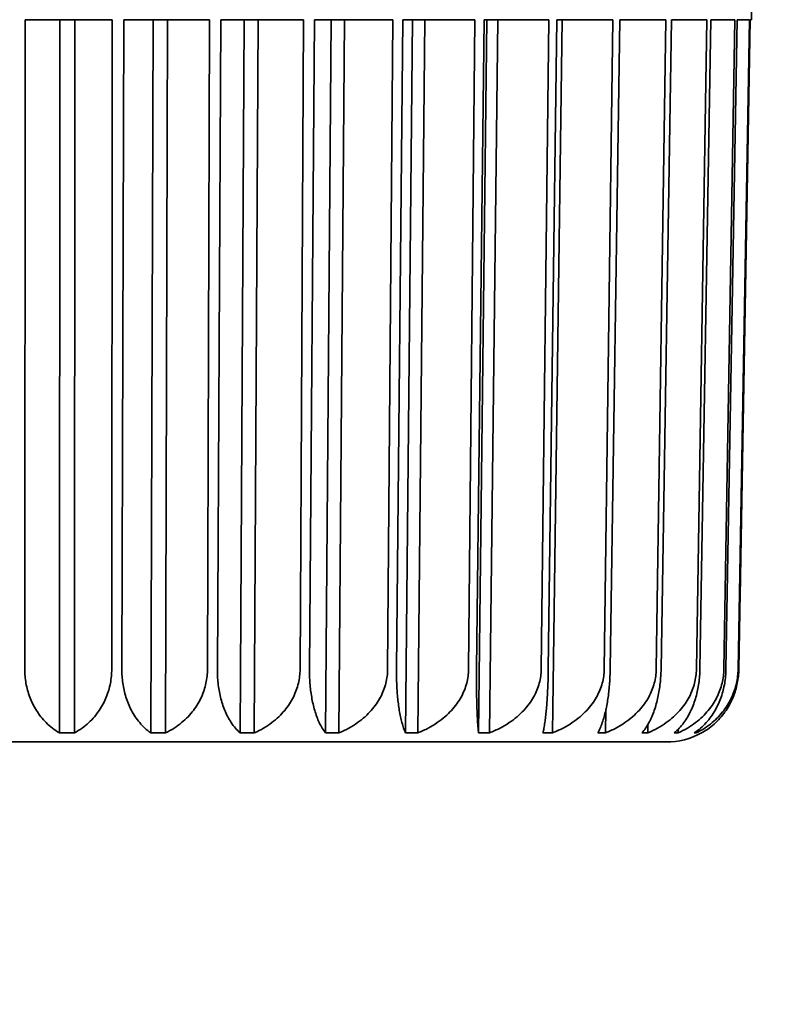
# Model space of a CAD drawing. Header units: millimetres. Extents: x 0 to 5110, y 0 to 2376.
# Tile 51 of 95: x 2455 to 2460, y 1585 to 1592. Entities that reach past the tile are written whole.
import ezdxf

# ---------------------------------------------------------------- set-up
doc = ezdxf.new("R2010")
doc.units = ezdxf.units.MM
doc.header["$LTSCALE"] = 8
doc.layers.add('Bemaßungen(ISO)', color=7, linetype='Continuous', lineweight=18)
doc.layers.add('Sichtbare Kanten(ISO)', color=7, linetype='Continuous', lineweight=35)
doc.styles.add('Aktuell-ISOGroßer Text', font='arial.ttf')
doc.dimstyles.new('X.XXXGroßer Text', dxfattribs={"dimscale": 8, "dimtxt": 3.048, "dimasz": 5, "dimexe": 3.175, "dimexo": 0.75, "dimgap": 0.762, "dimtad": 1, "dimdec": 1, "dimrnd": 1e-08, "dimzin": 12, "dimtxsty": 'Aktuell-ISOGroßer Text', "dimcen": 0.09, "dimdle": 10, "dimclrd": 256, "dimclre": 256, "dimclrt": 7, "dimadec": 0, "dimazin": 3, "dimtfac": 0.656168, "dimtdec": 1, "dimtmove": 0, "dimatfit": 3, "dimfxl": 1, "dimtolj": 1, "dimlwd": 25, "dimlwe": 25, "dimarcsym": 0})

# ---------------------------------------------------------------- blocks, each defined once
blk = doc.blocks.new('*D16')
at = {"layer": 'Bemaßungen(ISO)', "color": 250, "linetype": 'Continuous', "lineweight": 25, "true_color": 0x3f3f3f, "transparency": 16777216}
for p, q in [((2450.5173, 1650.2518), (2116.8673, 1650.2518)), ((2142.2673, 1610.2518), (2142.2673, 1543.0018)), ((2216.2673, 1503.0018), (2116.8673, 1503.0018))]:
    blk.add_line(p, q, dxfattribs=at)
at = {"layer": 'Bemaßungen(ISO)', "color": 250, "linetype": 'Continuous', "true_color": 0x3f3f3f, "transparency": 16777216}
for points in [[(2135.6007, 1610.2518), (2148.934, 1610.2518), (2142.2673, 1650.2518)], [(2135.6007, 1543.0018), (2148.934, 1543.0018), (2142.2673, 1503.0018)]]:
    blk.add_solid(points, dxfattribs=at)
at = {"layer": 'Defpoints', "color": 0, "linetype": 'Continuous', "transparency": 16777216}
for p in [(2456.5173, 1650.2518), (2142.2673, 1503.0018), (2222.2673, 1503.0018)]:
    blk.add_point(p, dxfattribs=at)
at = {"layer": 'Bemaßungen(ISO)', "color": 7, "linetype": 'Continuous', "lineweight": 25, "transparency": 16777216, "insert": (2106.864, 1536.6327), "char_height": 24.384, "attachment_point": 1, "rotation": 90, "style": 'Aktuell-ISOGroßer Text'}
blk.add_mtext('\\A1;147,3', dxfattribs=at)
blk = doc.blocks.new('*D21')
at = {"layer": 'Bemaßungen(ISO)', "color": 250, "linetype": 'Continuous', "lineweight": 25, "true_color": 0x3f3f3f, "transparency": 16777216}
for p, q in [((2561.5173, 1619.2518), (2561.5173, 1302.9312)), ((2220.7673, 1498.5018), (2220.7673, 1302.9312)), ((2260.7673, 1328.3312), (2521.5173, 1328.3312))]:
    blk.add_line(p, q, dxfattribs=at)
at = {"layer": 'Bemaßungen(ISO)', "color": 250, "linetype": 'Continuous', "true_color": 0x3f3f3f, "transparency": 16777216}
for points in [[(2260.7673, 1334.9978), (2260.7673, 1321.6645), (2220.7673, 1328.3312)], [(2521.5173, 1334.9978), (2521.5173, 1321.6645), (2561.5173, 1328.3312)]]:
    blk.add_solid(points, dxfattribs=at)
at = {"layer": 'Defpoints', "color": 0, "linetype": 'Continuous', "transparency": 16777216}
for p in [(2561.5173, 1625.2518), (2220.7673, 1504.5018), (2561.5173, 1328.3312)]:
    blk.add_point(p, dxfattribs=at)
at = {"layer": 'Bemaßungen(ISO)', "color": 7, "linetype": 'Continuous', "lineweight": 25, "transparency": 16777216, "insert": (2354.7641, 1363.7345), "char_height": 24.384, "attachment_point": 1, "style": 'Aktuell-ISOGroßer Text'}
blk.add_mtext('\\A1;340,7', dxfattribs=at)
blk = doc.blocks.new('*D23')
at = {"layer": 'Bemaßungen(ISO)', "color": 250, "linetype": 'Continuous', "lineweight": 25, "true_color": 0x3f3f3f, "transparency": 16777216}
for p, q in [((2481.5173, 1619.2518), (2481.5173, 1375.8518)), ((2561.5173, 1619.2518), (2561.5173, 1375.8518)), ((2441.5173, 1401.2518), (2401.5173, 1401.2518)), ((2481.5173, 1401.2518), (2561.5173, 1401.2518)), ((2601.5173, 1401.2518), (2641.5173, 1401.2518))]:
    blk.add_line(p, q, dxfattribs=at)
at = {"layer": 'Bemaßungen(ISO)', "color": 250, "linetype": 'Continuous', "true_color": 0x3f3f3f, "transparency": 16777216}
for points in [[(2441.5173, 1407.9185), (2441.5173, 1394.5852), (2481.5173, 1401.2518)], [(2601.5173, 1407.9185), (2601.5173, 1394.5852), (2561.5173, 1401.2518)]]:
    blk.add_solid(points, dxfattribs=at)
at = {"layer": 'Defpoints', "color": 0, "linetype": 'Continuous', "transparency": 16777216}
for p in [(2481.5173, 1625.2518), (2561.5173, 1625.2518), (2561.5173, 1401.2518)]:
    blk.add_point(p, dxfattribs=at)
at = {"layer": 'Bemaßungen(ISO)', "color": 7, "linetype": 'Continuous', "lineweight": 25, "transparency": 16777216, "insert": (2504.0776, 1432.2475), "char_height": 24.384, "attachment_point": 1, "style": 'Aktuell-ISOGroßer Text'}
blk.add_mtext('\\A1;80', dxfattribs=at)

msp = doc.modelspace()

# ---------------------------------------------------------------- linework, layer by layer
at = {"layer": 'Sichtbare Kanten(ISO)'}
for p, q in [((2460.0187, 1591.8601), (2460.0187, 1592.1148)), ((2455.0382, 1591.8601), (2455.0356, 1587.407)), ((2455.6345, 1591.8601), (2455.0382, 1591.8601)), ((2455.2769, 1591.8601), (2455.2739, 1586.9702)), ((2455.3755, 1586.9702), (2455.3785, 1591.8601)), ((2455.6316, 1587.407), (2455.6345, 1591.8601)), ((2455.7144, 1591.8601), (2455.701, 1587.407)), ((2456.302, 1591.8601), (2455.7144, 1591.8601)), ((2455.9152, 1591.8601), (2455.9003, 1586.9702)), ((2456.0004, 1586.9702), (2456.0152, 1591.8601)), ((2456.2883, 1587.407), (2456.302, 1591.8601)), ((2456.3799, 1591.8601), (2456.356, 1587.407)), ((2456.9474, 1591.8601), (2456.3799, 1591.8601)), ((2456.5388, 1591.8601), (2456.5125, 1586.9702)), ((2456.6091, 1586.9702), (2456.6355, 1591.8601)), ((2456.9232, 1587.407), (2456.9474, 1591.8601)), ((2457.0219, 1591.8601), (2456.9879, 1587.407)), ((2457.5582, 1591.8601), (2457.0219, 1591.8601)), ((2457.1358, 1591.8601), (2457.0984, 1586.9702)), ((2457.1897, 1586.9702), (2457.2272, 1591.8601)), ((2457.5239, 1587.407), (2457.5582, 1591.8601)), ((2457.6277, 1591.8601), (2457.5843, 1587.407)), ((2458.1224, 1591.8601), (2457.6277, 1591.8601)), ((2457.6945, 1591.8601), (2457.6468, 1586.9702)), ((2457.731, 1586.9702), (2457.7787, 1591.8601)), ((2458.0787, 1587.407), (2458.1224, 1591.8601)), ((2458.1857, 1591.8601), (2458.1337, 1587.407)), ((2458.204, 1591.8601), (2458.1469, 1586.9702)), ((2458.6291, 1591.8601), (2458.1857, 1591.8601)), ((2458.2224, 1586.9702), (2458.2795, 1591.8601)), ((2458.5769, 1587.407), (2458.6291, 1591.8601)), ((2458.6849, 1591.8601), (2458.6253, 1587.407)), ((2458.6543, 1586.9702), (2458.7197, 1591.8601)), ((2459.0685, 1591.8601), (2458.6849, 1591.8601)), ((2459.0087, 1587.407), (2459.0685, 1591.8601)), ((2459.1157, 1591.8601), (2459.0497, 1587.407)), ((2459.4319, 1591.8601), (2459.1157, 1591.8601)), ((2459.3657, 1587.407), (2459.4319, 1591.8601)), ((2459.4696, 1591.8601), (2459.3985, 1587.407)), ((2459.7123, 1591.8601), (2459.4696, 1591.8601)), ((2459.6411, 1587.407), (2459.7123, 1591.8601)), ((2459.7397, 1591.8601), (2459.6649, 1587.407)), ((2459.9042, 1591.8601), (2459.7397, 1591.8601)), ((2459.8293, 1587.407), (2459.9042, 1591.8601)), ((2459.9209, 1591.8601), (2459.8438, 1587.407)), ((2460.0039, 1591.8601), (2459.9209, 1591.8601)), ((2459.9209, 1591.8601), (2459.9209, 1591.8601)), ((2459.9268, 1587.407), (2460.0039, 1591.8601)), ((2460.0095, 1591.8601), (2459.9317, 1587.407)), ((2459.9409, 1587.907), (2460.0098, 1591.8601)), ((2459.941, 1587.907), (2460.01, 1591.8601)), ((2460.0187, 1591.8601), (2460.0095, 1591.8601)), ((2459.0184, 1586.9702), (2459.0207, 1587.1312)), ((2459.3074, 1586.9702), (2459.3084, 1587.0279)), ((2459.516, 1586.9702), (2459.5164, 1586.9958)), ((2459.6398, 1586.9702), (2459.64, 1586.9799)), ((2459.6769, 1586.9702), (2459.6769, 1586.9703)), ((2459.4331, 1586.9078), (2451.4731, 1586.9078))]:
    msp.add_line(p, q, dxfattribs=at)
for centre, radius, start, end in [((2459.4331, 1587.9158), 0.508, 356.25762, 359), ((2459.4331, 1587.4158), 0.508, 270.00197, 298.68715), ((2457.0639, 1587.0348), 0.127, 269.97027, 269.97483), ((2457.0639, 1587.0348), 0.127, 269.97484, 270)]:
    msp.add_arc(centre, radius, start, end, dxfattribs=at)
for points in [[(2459.9409, 1587.907), (2459.9407, 1587.8998), (2459.9405, 1587.8927), (2459.94, 1587.8856)], [(2459.6766, 1586.9702), (2459.6768, 1586.9702), (2459.6769, 1586.9702), (2459.6769, 1586.9702)]]:
    msp.add_open_spline(points, degree=3, dxfattribs=at)
for points, knots in [([(2455.0356, 1587.407), (2455.0356, 1587.3908), (2455.0363, 1587.3747), (2455.0376, 1587.3587), (2455.039, 1587.3426), (2455.0411, 1587.3266), (2455.0439, 1587.3106), (2455.0468, 1587.2947), (2455.0503, 1587.2787), (2455.0546, 1587.2629), (2455.0589, 1587.2471), (2455.064, 1587.2313), (2455.0698, 1587.2158), (2455.0757, 1587.2002), (2455.0823, 1587.1847), (2455.0898, 1587.1695), (2455.0973, 1587.1542), (2455.1057, 1587.1392), (2455.115, 1587.1244), (2455.1243, 1587.1097), (2455.1345, 1587.0952), (2455.1457, 1587.0812), (2455.1568, 1587.0672), (2455.169, 1587.0535), (2455.1822, 1587.0404), (2455.1954, 1587.0274), (2455.2096, 1587.0149), (2455.2249, 1587.0031), (2455.2401, 1586.9913), (2455.2565, 1586.9803), (2455.2739, 1586.9702)], [0, 0, 0, 0, 0.1, 0.1, 0.1, 0.2, 0.2, 0.2, 0.3, 0.3, 0.3, 0.4, 0.4, 0.4, 0.5, 0.5, 0.5, 0.6, 0.6, 0.6, 0.7, 0.7, 0.7, 0.8, 0.8, 0.8, 0.9, 0.9, 0.9, 1, 1, 1, 1]), ([(2455.6316, 1587.407), (2455.6316, 1587.3908), (2455.6309, 1587.3748), (2455.6294, 1587.3587), (2455.6278, 1587.3427), (2455.6256, 1587.3266), (2455.6225, 1587.3107), (2455.6195, 1587.2947), (2455.6157, 1587.2787), (2455.611, 1587.2629), (2455.6064, 1587.2471), (2455.601, 1587.2314), (2455.5947, 1587.2158), (2455.5884, 1587.2002), (2455.5812, 1587.1847), (2455.5732, 1587.1695), (2455.5651, 1587.1542), (2455.5561, 1587.1392), (2455.5461, 1587.1244), (2455.5361, 1587.1097), (2455.5252, 1587.0953), (2455.5132, 1587.0812), (2455.5012, 1587.0672), (2455.4881, 1587.0535), (2455.4739, 1587.0404), (2455.4598, 1587.0274), (2455.4445, 1587.0149), (2455.4281, 1587.0031), (2455.4118, 1586.9913), (2455.3942, 1586.9803), (2455.3755, 1586.9702)], [0, 0, 0, 0, 0.1, 0.1, 0.1, 0.2, 0.2, 0.2, 0.3, 0.3, 0.3, 0.4, 0.4, 0.4, 0.5, 0.5, 0.5, 0.6, 0.6, 0.6, 0.7, 0.7, 0.7, 0.8, 0.8, 0.8, 0.9, 0.9, 0.9, 1, 1, 1, 1]), ([(2455.701, 1587.407), (2455.7009, 1587.3908), (2455.7015, 1587.3747), (2455.7026, 1587.3587), (2455.7037, 1587.3426), (2455.7054, 1587.3266), (2455.7078, 1587.3106), (2455.7101, 1587.2947), (2455.713, 1587.2787), (2455.7166, 1587.2629), (2455.7202, 1587.2471), (2455.7244, 1587.2313), (2455.7293, 1587.2158), (2455.7342, 1587.2002), (2455.7397, 1587.1847), (2455.746, 1587.1695), (2455.7523, 1587.1542), (2455.7593, 1587.1392), (2455.7671, 1587.1244), (2455.7748, 1587.1097), (2455.7834, 1587.0952), (2455.7927, 1587.0812), (2455.8021, 1587.0672), (2455.8123, 1587.0535), (2455.8234, 1587.0404), (2455.8344, 1587.0274), (2455.8463, 1587.0149), (2455.8591, 1587.0031), (2455.872, 1586.9913), (2455.8857, 1586.9803), (2455.9003, 1586.9702)], [0, 0, 0, 0, 0.1, 0.1, 0.1, 0.2, 0.2, 0.2, 0.3, 0.3, 0.3, 0.4, 0.4, 0.4, 0.5, 0.5, 0.5, 0.6, 0.6, 0.6, 0.7, 0.7, 0.7, 0.8, 0.8, 0.8, 0.9, 0.9, 0.9, 1, 1, 1, 1]), ([(2456.2883, 1587.407), (2456.2883, 1587.3908), (2456.2874, 1587.3748), (2456.2857, 1587.3587), (2456.2839, 1587.3427), (2456.2814, 1587.3266), (2456.2779, 1587.3107), (2456.2745, 1587.2947), (2456.2702, 1587.2787), (2456.2649, 1587.2629), (2456.2597, 1587.2471), (2456.2536, 1587.2314), (2456.2465, 1587.2158), (2456.2394, 1587.2002), (2456.2314, 1587.1847), (2456.2223, 1587.1695), (2456.2132, 1587.1542), (2456.2031, 1587.1392), (2456.1919, 1587.1244), (2456.1807, 1587.1097), (2456.1684, 1587.0953), (2456.1549, 1587.0812), (2456.1414, 1587.0672), (2456.1267, 1587.0535), (2456.1108, 1587.0404), (2456.095, 1587.0274), (2456.0779, 1587.0149), (2456.0595, 1587.0031), (2456.0411, 1586.9913), (2456.0214, 1586.9803), (2456.0004, 1586.9702)], [0, 0, 0, 0, 0.1, 0.1, 0.1, 0.2, 0.2, 0.2, 0.3, 0.3, 0.3, 0.4, 0.4, 0.4, 0.5, 0.5, 0.5, 0.6, 0.6, 0.6, 0.7, 0.7, 0.7, 0.8, 0.8, 0.8, 0.9, 0.9, 0.9, 1, 1, 1, 1]), ([(2456.356, 1587.407), (2456.3559, 1587.3908), (2456.3563, 1587.3747), (2456.3571, 1587.3587), (2456.358, 1587.3426), (2456.3593, 1587.3266), (2456.3611, 1587.3106), (2456.3629, 1587.2947), (2456.3651, 1587.2787), (2456.3679, 1587.2629), (2456.3707, 1587.2471), (2456.374, 1587.2313), (2456.3778, 1587.2158), (2456.3816, 1587.2002), (2456.386, 1587.1847), (2456.3909, 1587.1695), (2456.3958, 1587.1542), (2456.4013, 1587.1392), (2456.4074, 1587.1244), (2456.4135, 1587.1097), (2456.4203, 1587.0952), (2456.4276, 1587.0812), (2456.435, 1587.0672), (2456.443, 1587.0535), (2456.4518, 1587.0404), (2456.4605, 1587.0274), (2456.4699, 1587.0149), (2456.48, 1587.0031), (2456.4901, 1586.9913), (2456.5009, 1586.9803), (2456.5125, 1586.9702)], [0, 0, 0, 0, 0.1, 0.1, 0.1, 0.2, 0.2, 0.2, 0.3, 0.3, 0.3, 0.4, 0.4, 0.4, 0.5, 0.5, 0.5, 0.6, 0.6, 0.6, 0.7, 0.7, 0.7, 0.8, 0.8, 0.8, 0.9, 0.9, 0.9, 1, 1, 1, 1]), ([(2456.9232, 1587.407), (2456.9231, 1587.3908), (2456.9221, 1587.3748), (2456.9202, 1587.3587), (2456.9183, 1587.3427), (2456.9155, 1587.3266), (2456.9117, 1587.3107), (2456.9079, 1587.2947), (2456.9032, 1587.2787), (2456.8975, 1587.2629), (2456.8917, 1587.2471), (2456.8851, 1587.2314), (2456.8773, 1587.2158), (2456.8696, 1587.2002), (2456.8608, 1587.1847), (2456.8509, 1587.1695), (2456.841, 1587.1542), (2456.8299, 1587.1392), (2456.8177, 1587.1244), (2456.8055, 1587.1097), (2456.7921, 1587.0953), (2456.7774, 1587.0812), (2456.7627, 1587.0672), (2456.7467, 1587.0535), (2456.7294, 1587.0404), (2456.7121, 1587.0274), (2456.6935, 1587.0149), (2456.6734, 1587.0031), (2456.6534, 1586.9913), (2456.632, 1586.9803), (2456.6091, 1586.9702)], [0, 0, 0, 0, 0.1, 0.1, 0.1, 0.2, 0.2, 0.2, 0.3, 0.3, 0.3, 0.4, 0.4, 0.4, 0.5, 0.5, 0.5, 0.6, 0.6, 0.6, 0.7, 0.7, 0.7, 0.8, 0.8, 0.8, 0.9, 0.9, 0.9, 1, 1, 1, 1]), ([(2456.9879, 1587.407), (2456.9877, 1587.3908), (2456.9879, 1587.3747), (2456.9885, 1587.3587), (2456.989, 1587.3426), (2456.9899, 1587.3266), (2456.9911, 1587.3106), (2456.9924, 1587.2947), (2456.9939, 1587.2787), (2456.9959, 1587.2629), (2456.9978, 1587.2471), (2457.0001, 1587.2313), (2457.0028, 1587.2158), (2457.0055, 1587.2002), (2457.0085, 1587.1847), (2457.012, 1587.1695), (2457.0155, 1587.1542), (2457.0194, 1587.1392), (2457.0237, 1587.1244), (2457.028, 1587.1097), (2457.0328, 1587.0952), (2457.038, 1587.0812), (2457.0432, 1587.0672), (2457.0489, 1587.0535), (2457.0551, 1587.0404), (2457.0613, 1587.0274), (2457.068, 1587.0149), (2457.0752, 1587.0031), (2457.0824, 1586.9913), (2457.0902, 1586.9803), (2457.0984, 1586.9702)], [0, 0, 0, 0, 0.1, 0.1, 0.1, 0.2, 0.2, 0.2, 0.3, 0.3, 0.3, 0.4, 0.4, 0.4, 0.5, 0.5, 0.5, 0.6, 0.6, 0.6, 0.7, 0.7, 0.7, 0.8, 0.8, 0.8, 0.9, 0.9, 0.9, 1, 1, 1, 1]), ([(2457.5239, 1587.407), (2457.5238, 1587.3908), (2457.5227, 1587.3748), (2457.5206, 1587.3587), (2457.5186, 1587.3427), (2457.5155, 1587.3266), (2457.5115, 1587.3107), (2457.5075, 1587.2947), (2457.5024, 1587.2787), (2457.4963, 1587.2629), (2457.4902, 1587.2471), (2457.4831, 1587.2314), (2457.4748, 1587.2158), (2457.4666, 1587.2002), (2457.4572, 1587.1847), (2457.4467, 1587.1695), (2457.4361, 1587.1542), (2457.4244, 1587.1392), (2457.4114, 1587.1244), (2457.3984, 1587.1097), (2457.3842, 1587.0953), (2457.3685, 1587.0812), (2457.3529, 1587.0672), (2457.3359, 1587.0535), (2457.3175, 1587.0404), (2457.2991, 1587.0274), (2457.2793, 1587.0149), (2457.2581, 1587.0031), (2457.2368, 1586.9913), (2457.214, 1586.9803), (2457.1897, 1586.9702)], [0, 0, 0, 0, 0.1, 0.1, 0.1, 0.2, 0.2, 0.2, 0.3, 0.3, 0.3, 0.4, 0.4, 0.4, 0.5, 0.5, 0.5, 0.6, 0.6, 0.6, 0.7, 0.7, 0.7, 0.8, 0.8, 0.8, 0.9, 0.9, 0.9, 1, 1, 1, 1]), ([(2457.5843, 1587.407), (2457.5841, 1587.3908), (2457.5842, 1587.3747), (2457.5844, 1587.3587), (2457.5846, 1587.3426), (2457.5851, 1587.3266), (2457.5857, 1587.3106), (2457.5863, 1587.2947), (2457.5872, 1587.2787), (2457.5882, 1587.2629), (2457.5893, 1587.2471), (2457.5905, 1587.2313), (2457.592, 1587.2158), (2457.5935, 1587.2002), (2457.5952, 1587.1847), (2457.5972, 1587.1695), (2457.5991, 1587.1542), (2457.6013, 1587.1392), (2457.6038, 1587.1244), (2457.6063, 1587.1097), (2457.609, 1587.0952), (2457.612, 1587.0812), (2457.615, 1587.0672), (2457.6182, 1587.0535), (2457.6218, 1587.0404), (2457.6254, 1587.0274), (2457.6292, 1587.0149), (2457.6334, 1587.0031), (2457.6375, 1586.9913), (2457.642, 1586.9803), (2457.6468, 1586.9702)], [0, 0, 0, 0, 0.1, 0.1, 0.1, 0.2, 0.2, 0.2, 0.3, 0.3, 0.3, 0.4, 0.4, 0.4, 0.5, 0.5, 0.5, 0.6, 0.6, 0.6, 0.7, 0.7, 0.7, 0.8, 0.8, 0.8, 0.9, 0.9, 0.9, 1, 1, 1, 1]), ([(2458.0787, 1587.407), (2458.0786, 1587.3908), (2458.0774, 1587.3748), (2458.0753, 1587.3587), (2458.0731, 1587.3427), (2458.0699, 1587.3266), (2458.0657, 1587.3107), (2458.0615, 1587.2947), (2458.0562, 1587.2787), (2458.0498, 1587.2629), (2458.0435, 1587.2471), (2458.036, 1587.2314), (2458.0274, 1587.2158), (2458.0189, 1587.2002), (2458.0091, 1587.1847), (2457.9981, 1587.1695), (2457.9872, 1587.1542), (2457.9749, 1587.1392), (2457.9614, 1587.1244), (2457.9479, 1587.1097), (2457.9331, 1587.0953), (2457.9168, 1587.0812), (2457.9006, 1587.0672), (2457.8829, 1587.0535), (2457.8638, 1587.0404), (2457.8447, 1587.0274), (2457.8241, 1587.0149), (2457.802, 1587.0031), (2457.7799, 1586.9913), (2457.7563, 1586.9803), (2457.731, 1586.9702)], [0, 0, 0, 0, 0.1, 0.1, 0.1, 0.2, 0.2, 0.2, 0.3, 0.3, 0.3, 0.4, 0.4, 0.4, 0.5, 0.5, 0.5, 0.6, 0.6, 0.6, 0.7, 0.7, 0.7, 0.8, 0.8, 0.8, 0.9, 0.9, 0.9, 1, 1, 1, 1]), ([(2458.1337, 1587.407), (2458.1335, 1587.3908), (2458.1334, 1587.3747), (2458.1333, 1587.3587), (2458.1332, 1587.3426), (2458.1332, 1587.3266), (2458.1332, 1587.3106), (2458.1332, 1587.2947), (2458.1333, 1587.2787), (2458.1335, 1587.2629), (2458.1336, 1587.2471), (2458.1338, 1587.2313), (2458.1341, 1587.2158), (2458.1344, 1587.2002), (2458.1347, 1587.1847), (2458.1351, 1587.1695), (2458.1355, 1587.1542), (2458.1359, 1587.1392), (2458.1365, 1587.1244), (2458.137, 1587.1097), (2458.1376, 1587.0952), (2458.1383, 1587.0812), (2458.139, 1587.0672), (2458.1398, 1587.0535), (2458.1407, 1587.0404), (2458.1415, 1587.0274), (2458.1425, 1587.0149), (2458.1435, 1587.0031), (2458.1445, 1586.9913), (2458.1457, 1586.9803), (2458.1469, 1586.9702)], [0, 0, 0, 0, 0.1, 0.1, 0.1, 0.2, 0.2, 0.2, 0.3, 0.3, 0.3, 0.4, 0.4, 0.4, 0.5, 0.5, 0.5, 0.6, 0.6, 0.6, 0.7, 0.7, 0.7, 0.8, 0.8, 0.8, 0.9, 0.9, 0.9, 1, 1, 1, 1]), ([(2458.5769, 1587.407), (2458.5767, 1587.3908), (2458.5755, 1587.3748), (2458.5733, 1587.3587), (2458.571, 1587.3427), (2458.5678, 1587.3266), (2458.5635, 1587.3107), (2458.5591, 1587.2947), (2458.5537, 1587.2787), (2458.5472, 1587.2629), (2458.5407, 1587.2471), (2458.5332, 1587.2314), (2458.5244, 1587.2158), (2458.5156, 1587.2002), (2458.5057, 1587.1847), (2458.4945, 1587.1695), (2458.4833, 1587.1542), (2458.4708, 1587.1392), (2458.4571, 1587.1244), (2458.4433, 1587.1097), (2458.4282, 1587.0953), (2458.4116, 1587.0812), (2458.3951, 1587.0672), (2458.3771, 1587.0535), (2458.3576, 1587.0404), (2458.3381, 1587.0274), (2458.3172, 1587.0149), (2458.2947, 1587.0031), (2458.2722, 1586.9913), (2458.2481, 1586.9803), (2458.2224, 1586.9702)], [0, 0, 0, 0, 0.1, 0.1, 0.1, 0.2, 0.2, 0.2, 0.3, 0.3, 0.3, 0.4, 0.4, 0.4, 0.5, 0.5, 0.5, 0.6, 0.6, 0.6, 0.7, 0.7, 0.7, 0.8, 0.8, 0.8, 0.9, 0.9, 0.9, 1, 1, 1, 1]), ([(2458.6253, 1587.407), (2458.6251, 1587.3908), (2458.6248, 1587.3747), (2458.6244, 1587.3587), (2458.624, 1587.3426), (2458.6235, 1587.3266), (2458.623, 1587.3106), (2458.6224, 1587.2947), (2458.6217, 1587.2787), (2458.621, 1587.2629), (2458.6202, 1587.2471), (2458.6194, 1587.2313), (2458.6184, 1587.2158), (2458.6174, 1587.2002), (2458.6164, 1587.1847), (2458.6152, 1587.1695), (2458.614, 1587.1542), (2458.6128, 1587.1392), (2458.6114, 1587.1244), (2458.61, 1587.1097), (2458.6085, 1587.0952), (2458.6069, 1587.0812), (2458.6053, 1587.0672), (2458.6035, 1587.0535), (2458.6017, 1587.0404), (2458.5998, 1587.0274), (2458.5978, 1587.0149), (2458.5957, 1587.0031), (2458.5936, 1586.9913), (2458.5914, 1586.9803), (2458.589, 1586.9702)], [0, 0, 0, 0, 0.1, 0.1, 0.1, 0.2, 0.2, 0.2, 0.3, 0.3, 0.3, 0.4, 0.4, 0.4, 0.5, 0.5, 0.5, 0.6, 0.6, 0.6, 0.7, 0.7, 0.7, 0.8, 0.8, 0.8, 0.9, 0.9, 0.9, 1, 1, 1, 1]), ([(2459.0087, 1587.407), (2459.0085, 1587.3908), (2459.0073, 1587.3748), (2459.005, 1587.3587), (2459.0027, 1587.3427), (2458.9995, 1587.3266), (2458.9951, 1587.3107), (2458.9908, 1587.2947), (2458.9854, 1587.2787), (2458.9789, 1587.2629), (2458.9724, 1587.2471), (2458.9648, 1587.2314), (2458.956, 1587.2158), (2458.9472, 1587.2002), (2458.9373, 1587.1847), (2458.9261, 1587.1695), (2458.9149, 1587.1542), (2458.9024, 1587.1392), (2458.8887, 1587.1244), (2458.8749, 1587.1097), (2458.8598, 1587.0953), (2458.8433, 1587.0812), (2458.8267, 1587.0672), (2458.8088, 1587.0535), (2458.7893, 1587.0404), (2458.7699, 1587.0274), (2458.749, 1587.0149), (2458.7265, 1587.0031), (2458.704, 1586.9913), (2458.68, 1586.9803), (2458.6543, 1586.9702)], [0, 0, 0, 0, 0.1, 0.1, 0.1, 0.2, 0.2, 0.2, 0.3, 0.3, 0.3, 0.4, 0.4, 0.4, 0.5, 0.5, 0.5, 0.6, 0.6, 0.6, 0.7, 0.7, 0.7, 0.8, 0.8, 0.8, 0.9, 0.9, 0.9, 1, 1, 1, 1]), ([(2459.0497, 1587.407), (2459.0495, 1587.3908), (2459.049, 1587.3747), (2459.0483, 1587.3587), (2459.0476, 1587.3426), (2459.0467, 1587.3266), (2459.0455, 1587.3106), (2459.0443, 1587.2947), (2459.0429, 1587.2787), (2459.0413, 1587.2629), (2459.0396, 1587.2471), (2459.0377, 1587.2313), (2459.0355, 1587.2158), (2459.0334, 1587.2002), (2459.0309, 1587.1847), (2459.0282, 1587.1695), (2459.0255, 1587.1542), (2459.0225, 1587.1392), (2459.0193, 1587.1244), (2459.016, 1587.1097), (2459.0124, 1587.0952), (2459.0085, 1587.0812), (2459.0046, 1587.0672), (2459.0004, 1587.0535), (2458.9958, 1587.0404), (2458.9913, 1587.0274), (2458.9864, 1587.0149), (2458.9812, 1587.0031), (2458.976, 1586.9913), (2458.9704, 1586.9803), (2458.9645, 1586.9702)], [0, 0, 0, 0, 0.1, 0.1, 0.1, 0.2, 0.2, 0.2, 0.3, 0.3, 0.3, 0.4, 0.4, 0.4, 0.5, 0.5, 0.5, 0.6, 0.6, 0.6, 0.7, 0.7, 0.7, 0.8, 0.8, 0.8, 0.9, 0.9, 0.9, 1, 1, 1, 1]), ([(2459.3657, 1587.407), (2459.3655, 1587.3908), (2459.3643, 1587.3748), (2459.362, 1587.3587), (2459.3598, 1587.3427), (2459.3566, 1587.3266), (2459.3523, 1587.3107), (2459.348, 1587.2947), (2459.3427, 1587.2787), (2459.3363, 1587.2629), (2459.3299, 1587.2471), (2459.3225, 1587.2314), (2459.3138, 1587.2158), (2459.3052, 1587.2002), (2459.2955, 1587.1847), (2459.2845, 1587.1695), (2459.2735, 1587.1542), (2459.2613, 1587.1392), (2459.2479, 1587.1244), (2459.2344, 1587.1097), (2459.2196, 1587.0953), (2459.2034, 1587.0812), (2459.1872, 1587.0672), (2459.1696, 1587.0535), (2459.1505, 1587.0404), (2459.1315, 1587.0274), (2459.111, 1587.0149), (2459.089, 1587.0031), (2459.067, 1586.9913), (2459.0435, 1586.9803), (2459.0184, 1586.9702)], [0, 0, 0, 0, 0.1, 0.1, 0.1, 0.2, 0.2, 0.2, 0.3, 0.3, 0.3, 0.4, 0.4, 0.4, 0.5, 0.5, 0.5, 0.6, 0.6, 0.6, 0.7, 0.7, 0.7, 0.8, 0.8, 0.8, 0.9, 0.9, 0.9, 1, 1, 1, 1]), ([(2459.3985, 1587.407), (2459.3982, 1587.3908), (2459.3976, 1587.3747), (2459.3966, 1587.3587), (2459.3956, 1587.3426), (2459.3943, 1587.3266), (2459.3925, 1587.3106), (2459.3908, 1587.2947), (2459.3887, 1587.2787), (2459.3861, 1587.2629), (2459.3836, 1587.2471), (2459.3807, 1587.2313), (2459.3774, 1587.2158), (2459.3741, 1587.2002), (2459.3703, 1587.1847), (2459.3661, 1587.1695), (2459.3619, 1587.1542), (2459.3573, 1587.1392), (2459.3521, 1587.1244), (2459.347, 1587.1097), (2459.3414, 1587.0952), (2459.3353, 1587.0812), (2459.3292, 1587.0672), (2459.3226, 1587.0535), (2459.3155, 1587.0404), (2459.3083, 1587.0274), (2459.3007, 1587.0149), (2459.2924, 1587.0031), (2459.2842, 1586.9913), (2459.2755, 1586.9803), (2459.2661, 1586.9702)], [0, 0, 0, 0, 0.1, 0.1, 0.1, 0.2, 0.2, 0.2, 0.3, 0.3, 0.3, 0.4, 0.4, 0.4, 0.5, 0.5, 0.5, 0.6, 0.6, 0.6, 0.7, 0.7, 0.7, 0.8, 0.8, 0.8, 0.9, 0.9, 0.9, 1, 1, 1, 1]), ([(2459.6411, 1587.407), (2459.6408, 1587.3908), (2459.6396, 1587.3748), (2459.6374, 1587.3587), (2459.6353, 1587.3427), (2459.6321, 1587.3266), (2459.628, 1587.3107), (2459.6239, 1587.2947), (2459.6187, 1587.2787), (2459.6126, 1587.2629), (2459.6064, 1587.2471), (2459.5993, 1587.2314), (2459.591, 1587.2158), (2459.5827, 1587.2002), (2459.5734, 1587.1847), (2459.5628, 1587.1695), (2459.5523, 1587.1542), (2459.5406, 1587.1392), (2459.5276, 1587.1244), (2459.5147, 1587.1097), (2459.5005, 1587.0953), (2459.4849, 1587.0812), (2459.4694, 1587.0672), (2459.4525, 1587.0535), (2459.4342, 1587.0404), (2459.4159, 1587.0274), (2459.3963, 1587.0149), (2459.3752, 1587.0031), (2459.3541, 1586.9913), (2459.3315, 1586.9803), (2459.3074, 1586.9702)], [0, 0, 0, 0, 0.1, 0.1, 0.1, 0.2, 0.2, 0.2, 0.3, 0.3, 0.3, 0.4, 0.4, 0.4, 0.5, 0.5, 0.5, 0.6, 0.6, 0.6, 0.7, 0.7, 0.7, 0.8, 0.8, 0.8, 0.9, 0.9, 0.9, 1, 1, 1, 1]), ([(2459.6649, 1587.407), (2459.6646, 1587.3908), (2459.6639, 1587.3747), (2459.6626, 1587.3587), (2459.6613, 1587.3426), (2459.6596, 1587.3266), (2459.6573, 1587.3106), (2459.655, 1587.2947), (2459.6522, 1587.2787), (2459.6489, 1587.2629), (2459.6456, 1587.2471), (2459.6417, 1587.2313), (2459.6373, 1587.2158), (2459.6329, 1587.2002), (2459.6279, 1587.1847), (2459.6223, 1587.1695), (2459.6166, 1587.1542), (2459.6104, 1587.1392), (2459.6036, 1587.1244), (2459.5967, 1587.1097), (2459.5892, 1587.0952), (2459.581, 1587.0812), (2459.5729, 1587.0672), (2459.564, 1587.0535), (2459.5544, 1587.0404), (2459.5448, 1587.0274), (2459.5345, 1587.0149), (2459.5234, 1587.0031), (2459.5123, 1586.9913), (2459.5005, 1586.9803), (2459.4879, 1586.9702)], [0, 0, 0, 0, 0.1, 0.1, 0.1, 0.2, 0.2, 0.2, 0.3, 0.3, 0.3, 0.4, 0.4, 0.4, 0.5, 0.5, 0.5, 0.6, 0.6, 0.6, 0.7, 0.7, 0.7, 0.8, 0.8, 0.8, 0.9, 0.9, 0.9, 1, 1, 1, 1]), ([(2459.8293, 1587.407), (2459.829, 1587.3908), (2459.8279, 1587.3748), (2459.8258, 1587.3587), (2459.8237, 1587.3427), (2459.8208, 1587.3266), (2459.8169, 1587.3107), (2459.813, 1587.2947), (2459.8082, 1587.2787), (2459.8024, 1587.2629), (2459.7966, 1587.2471), (2459.7898, 1587.2314), (2459.7821, 1587.2158), (2459.7743, 1587.2002), (2459.7655, 1587.1847), (2459.7556, 1587.1695), (2459.7457, 1587.1542), (2459.7347, 1587.1392), (2459.7225, 1587.1244), (2459.7103, 1587.1097), (2459.697, 1587.0953), (2459.6824, 1587.0812), (2459.6678, 1587.0672), (2459.652, 1587.0535), (2459.6348, 1587.0404), (2459.6177, 1587.0274), (2459.5993, 1587.0149), (2459.5795, 1587.0031), (2459.5597, 1586.9913), (2459.5385, 1586.9803), (2459.516, 1586.9702)], [0, 0, 0, 0, 0.1, 0.1, 0.1, 0.2, 0.2, 0.2, 0.3, 0.3, 0.3, 0.4, 0.4, 0.4, 0.5, 0.5, 0.5, 0.6, 0.6, 0.6, 0.7, 0.7, 0.7, 0.8, 0.8, 0.8, 0.9, 0.9, 0.9, 1, 1, 1, 1]), ([(2459.8438, 1587.407), (2459.8435, 1587.3908), (2459.8426, 1587.3747), (2459.8411, 1587.3587), (2459.8396, 1587.3426), (2459.8375, 1587.3266), (2459.8347, 1587.3106), (2459.8319, 1587.2947), (2459.8285, 1587.2787), (2459.8244, 1587.2629), (2459.8204, 1587.2471), (2459.8156, 1587.2313), (2459.8102, 1587.2158), (2459.8047, 1587.2002), (2459.7986, 1587.1847), (2459.7917, 1587.1695), (2459.7848, 1587.1542), (2459.7771, 1587.1392), (2459.7687, 1587.1244), (2459.7602, 1587.1097), (2459.751, 1587.0952), (2459.7409, 1587.0812), (2459.7307, 1587.0672), (2459.7198, 1587.0535), (2459.7079, 1587.0404), (2459.696, 1587.0274), (2459.6833, 1587.0149), (2459.6696, 1587.0031), (2459.6559, 1586.9913), (2459.6413, 1586.9803), (2459.6257, 1586.9702)], [0, 0, 0, 0, 0.1, 0.1, 0.1, 0.2, 0.2, 0.2, 0.3, 0.3, 0.3, 0.4, 0.4, 0.4, 0.5, 0.5, 0.5, 0.6, 0.6, 0.6, 0.7, 0.7, 0.7, 0.8, 0.8, 0.8, 0.9, 0.9, 0.9, 1, 1, 1, 1]), ([(2459.9268, 1587.407), (2459.9265, 1587.3908), (2459.9254, 1587.3748), (2459.9235, 1587.3587), (2459.9216, 1587.3427), (2459.9189, 1587.3266), (2459.9153, 1587.3107), (2459.9117, 1587.2947), (2459.9072, 1587.2787), (2459.9019, 1587.2629), (2459.8966, 1587.2471), (2459.8904, 1587.2314), (2459.8833, 1587.2158), (2459.8762, 1587.2002), (2459.8681, 1587.1847), (2459.859, 1587.1695), (2459.8499, 1587.1542), (2459.8399, 1587.1392), (2459.8287, 1587.1244), (2459.8176, 1587.1097), (2459.8054, 1587.0953), (2459.792, 1587.0812), (2459.7787, 1587.0672), (2459.7642, 1587.0535), (2459.7485, 1587.0404), (2459.7328, 1587.0274), (2459.716, 1587.0149), (2459.6979, 1587.0031), (2459.6798, 1586.9913), (2459.6605, 1586.9803), (2459.6398, 1586.9702)], [0, 0, 0, 0, 0.1, 0.1, 0.1, 0.2, 0.2, 0.2, 0.3, 0.3, 0.3, 0.4, 0.4, 0.4, 0.5, 0.5, 0.5, 0.6, 0.6, 0.6, 0.7, 0.7, 0.7, 0.8, 0.8, 0.8, 0.9, 0.9, 0.9, 1, 1, 1, 1]), ([(2459.9317, 1587.407), (2459.9314, 1587.3908), (2459.9304, 1587.3747), (2459.9286, 1587.3587), (2459.9269, 1587.3426), (2459.9245, 1587.3266), (2459.9213, 1587.3106), (2459.918, 1587.2947), (2459.9141, 1587.2787), (2459.9093, 1587.2629), (2459.9046, 1587.2471), (2459.8991, 1587.2313), (2459.8927, 1587.2158), (2459.8864, 1587.2002), (2459.8792, 1587.1847), (2459.8711, 1587.1695), (2459.8631, 1587.1542), (2459.8541, 1587.1392), (2459.8442, 1587.1244), (2459.8343, 1587.1097), (2459.8235, 1587.0952), (2459.8116, 1587.0812), (2459.7998, 1587.0672), (2459.7869, 1587.0535), (2459.773, 1587.0404), (2459.7591, 1587.0274), (2459.7442, 1587.0149), (2459.7281, 1587.0031), (2459.7121, 1586.9913), (2459.6949, 1586.9803), (2459.6766, 1586.9702)], [0, 0, 0, 0, 0.1, 0.1, 0.1, 0.2, 0.2, 0.2, 0.3, 0.3, 0.3, 0.4, 0.4, 0.4, 0.5, 0.5, 0.5, 0.6, 0.6, 0.6, 0.7, 0.7, 0.7, 0.8, 0.8, 0.8, 0.9, 0.9, 0.9, 1, 1, 1, 1]), ([(2455.2739, 1586.9702), (2455.2909, 1586.9702), (2455.3078, 1586.9702), (2455.3247, 1586.9702), (2455.3416, 1586.9702), (2455.3586, 1586.9702), (2455.3755, 1586.9702)], [-0.00508145, -0.00508145, -0.00508145, -0.00508145, 0, 0, 0, 0.00508086, 0.00508086, 0.00508086, 0.00508086]), ([(2455.9003, 1586.9702), (2455.917, 1586.9702), (2455.9337, 1586.9702), (2455.9504, 1586.9702), (2455.9671, 1586.9702), (2455.9838, 1586.9702), (2456.0004, 1586.9702)], [-0.00508146, -0.00508146, -0.00508146, -0.00508146, 0, 0, 0, 0.00508086, 0.00508086, 0.00508086, 0.00508086]), ([(2456.5125, 1586.9702), (2456.5286, 1586.9702), (2456.5448, 1586.9702), (2456.5609, 1586.9702), (2456.577, 1586.9702), (2456.5931, 1586.9702), (2456.6091, 1586.9702)], [-0.00508145, -0.00508145, -0.00508145, -0.00508145, 0, 0, 0, 0.00508086, 0.00508086, 0.00508086, 0.00508086]), ([(2457.0984, 1586.9702), (2457.1137, 1586.9702), (2457.129, 1586.9702), (2457.1442, 1586.9702), (2457.1594, 1586.9702), (2457.1746, 1586.9702), (2457.1897, 1586.9702)], [-0.00508146, -0.00508146, -0.00508146, -0.00508146, 0, 0, 0, 0.00508086, 0.00508086, 0.00508086, 0.00508086]), ([(2457.6468, 1586.9702), (2457.6609, 1586.9702), (2457.675, 1586.9702), (2457.6891, 1586.9702), (2457.7031, 1586.9702), (2457.7171, 1586.9702), (2457.731, 1586.9702)], [-0.00508145, -0.00508145, -0.00508145, -0.00508145, 0, 0, 0, 0.00508082, 0.00508082, 0.00508082, 0.00508082]), ([(2458.1469, 1586.9702), (2458.1596, 1586.9702), (2458.1722, 1586.9702), (2458.1848, 1586.9702), (2458.1974, 1586.9702), (2458.2099, 1586.9702), (2458.2224, 1586.9702)], [-0.00508146, -0.00508146, -0.00508146, -0.00508146, 0, 0, 0, 0.00508086, 0.00508086, 0.00508086, 0.00508086]), ([(2458.589, 1586.9702), (2458.6, 1586.9702), (2458.611, 1586.9702), (2458.6219, 1586.9702), (2458.6328, 1586.9702), (2458.6436, 1586.9702), (2458.6543, 1586.9702)], [-0.00508145, -0.00508145, -0.00508145, -0.00508145, 0, 0, 0, 0.00508082, 0.00508082, 0.00508082, 0.00508082]), ([(2458.9645, 1586.9702), (2458.9737, 1586.9702), (2458.9827, 1586.9702), (2458.9917, 1586.9702), (2459.0007, 1586.9702), (2459.0095, 1586.9702), (2459.0184, 1586.9702)], [-0.00508146, -0.00508146, -0.00508146, -0.00508146, 0, 0, 0, 0.00508086, 0.00508086, 0.00508086, 0.00508086]), ([(2459.2661, 1586.9702), (2459.2732, 1586.9702), (2459.2802, 1586.9702), (2459.287, 1586.9702), (2459.2939, 1586.9702), (2459.3007, 1586.9702), (2459.3074, 1586.9702)], [-0.00508145, -0.00508145, -0.00508145, -0.00508145, 0, 0, 0, 0.00508082, 0.00508082, 0.00508082, 0.00508082]), ([(2459.4879, 1586.9702), (2459.4928, 1586.9702), (2459.4976, 1586.9702), (2459.5022, 1586.9702), (2459.5069, 1586.9702), (2459.5115, 1586.9702), (2459.516, 1586.9702)], [-0.00508146, -0.00508146, -0.00508146, -0.00508146, 0, 0, 0, 0.00508086, 0.00508086, 0.00508086, 0.00508086]), ([(2459.6257, 1586.9702), (2459.6282, 1586.9702), (2459.6307, 1586.9702), (2459.633, 1586.9702), (2459.6354, 1586.9702), (2459.6377, 1586.9702), (2459.6398, 1586.9702)], [-0.00508145, -0.00508145, -0.00508145, -0.00508145, 0, 0, 0, 0.00508083, 0.00508083, 0.00508083, 0.00508083])]:
    msp.add_open_spline(points, degree=3, knots=knots, dxfattribs=at)

# ---------------------------------------------------------------- dimensions: what is measured, and where the dimension line sits
at = {"layer": 'Bemaßungen(ISO)', "color": 250, "linetype": 'Continuous', "lineweight": 25, "true_color": 0x3f3f3f}
for base, p1, p2, angle, override, picture, middle in [((2142.2673324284, 1503.0018323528), (2456.5173324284, 1650.2518323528), (2222.2673324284, 1503.0018323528), 90, {"dimdec": 1, "dimtp": 0, "dimtm": 0, "dimtdec": 1, "dimtofl": 0, "dimatfit": 1}, '*D16', (2142.2673324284, 1576.6268323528)), ((2561.5173, 1401.2518), (2481.5173, 1625.2518), (2561.5173, 1625.2518), 180, {"dimdec": 1, "dimtp": 0, "dimtm": 0, "dimtdec": 1, "dimtofl": 1, "dimatfit": 1}, '*D23', (2521.5173, 1401.2518))]:
    dim = msp.add_linear_dim(base=base, p1=p1, p2=p2, angle=angle, dimstyle='X.XXXGroßer Text', override=override, dxfattribs=at)
    dim.commit()
    dim.dimension.update_dxf_attribs({"geometry": picture, "text_midpoint": middle, "dimtype": 160})
dim = msp.add_linear_dim(base=(2561.5173324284, 1328.331150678), p1=(2220.7673324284, 1504.5018323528), p2=(2561.5173324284, 1625.2518323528), dimstyle='X.XXXGroßer Text', override={"dimdec": 1, "dimtp": 0, "dimtm": 0, "dimtdec": 1, "dimtofl": 0, "dimatfit": 1}, dxfattribs=at)
dim.commit()
dim.dimension.update_dxf_attribs({"geometry": '*D21', "text_midpoint": (2395.8975792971, 1328.331150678), "dimtype": 160})

doc.saveas('drawing.dxf')
